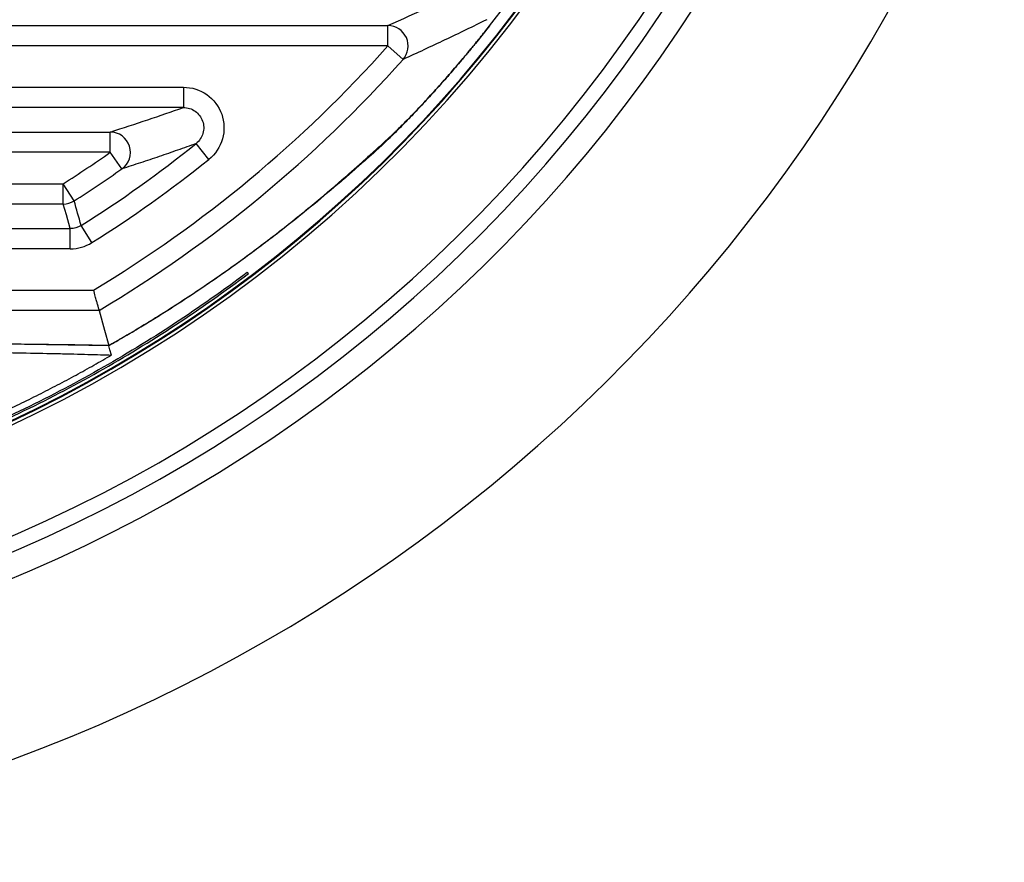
# Paper-space layout '_Superior' of a CAD drawing. Header units: millimetres. Extents: x -45.3 to 45.3, y -41 to 41.
# Tile 8 of 11: x 14.4 to 38.6, y -41 to -20.2. Entities that reach past the tile are written whole.
import ezdxf

# ---------------------------------------------------------------- set-up
doc = ezdxf.new("R2010")
doc.units = ezdxf.units.MM

psp = doc.layouts.new('_Superior')

# ---------------------------------------------------------------- linework, layer by layer
at = {"color": 7, "linetype": 'Continuous', "lineweight": 25}
for p, q in [((-23.447, -20.38), (23.447, -20.38)), ((23.447, -20.88), (23.447, -20.38)), ((25.949, -20.387), (25.606, -20.817)), ((23.447, -20.88), (-23.447, -20.88)), ((23.821, -21.213), (23.447, -20.88)), ((2.211, -21.898), (18.408, -21.898)), ((18.408, -21.898), (18.408, -22.397)), ((18.408, -22.397), (2.211, -22.397)), ((2.461, -23.002), (16.604, -23.002)), ((16.604, -23.502), (16.604, -23.002)), ((19.035, -23.677), (18.722, -23.287)), ((16.604, -23.502), (2.461, -23.502)), ((16.893, -23.91), (16.604, -23.502)), ((4.609, -24.277), (15.448, -24.277)), ((15.448, -24.777), (15.448, -24.277)), ((15.716, -24.699), (15.448, -24.277)), ((15.448, -24.777), (4.609, -24.777)), ((4.859, -25.381), (15.623, -25.381)), ((15.623, -25.881), (15.623, -25.381)), ((16.154, -25.728), (15.889, -25.305)), ((15.623, -25.881), (4.859, -25.881)), ((3.844, -26.897), (16.196, -26.897)), ((16.335, -27.397), (3.844, -27.397))]:
    psp.add_line(p, q, dxfattribs=at)
at = {"color": 7, "linetype": 'Continuous', "lineweight": 25, "flags": 128}
for points in [[(15.623, -25.381), (15.525, -25.043), (15.448, -24.777)], [(20.015, -26.485), (19.995, -26.473), (19.98, -26.463)], [(16.335, -27.397), (16.468, -27.882), (16.572, -28.263)], [(16.636, -28.499), (16.6, -28.37), (16.573, -28.267)]]:
    psp.add_lwpolyline(points, dxfattribs=at)
at = {"color": 7, "linetype": 'Continuous', "lineweight": 25}
for centre, radius, start, end in [((0, 0), 33.376, 271.8915, 91.8915), ((0, 0), 33, 321.8441, 38.1559), ((0, 0), 35.876, 191.4793, 352.3037), ((0, 0), 33.296, 272.7524, 351.34), ((0, 0), 33.278, 272.7907, 351.3586), ((0, 0), 36.242, 192.5896, 351.3503), ((0, 0), 36.842, 195.906, 347.7046), ((0, 0), 41, 203.3347, 340.4483), ((23.447, -20.88), 0.5, 318.3761, 89.9381), ((0, 0), 31.397, 301.0549, 318.3143), ((0, 0), 31.897, 300.8045, 318.3143), ((16.603, -23.502), 0.5, 305.3479, 89.8936), ((0, 0), 29.88, 302.1243, 308.7977), ((0, 0), 28.775, 302.469, 305.2414), ((0, 0), 30.379, 302.1243, 308.7977), ((0, 0), 29.275, 302.469, 305.2414), ((15.448, -24.277), 0.5, 270.0052, 302.4639), ((-195.443, -85.117), 219.633, 15.80289, 15.96722)]:
    psp.add_arc(centre, radius, start, end, dxfattribs=at)
for points in [[(23.447, -20.38), (24.157, -20.062), (24.835, -19.744), (25.488, -19.425)], [(16.604, -23.002), (17.238, -22.8), (17.836, -22.599), (18.408, -22.397)], [(15.889, -25.305), (15.809, -25.355), (15.716, -25.381), (15.623, -25.381)], [(15.623, -25.881), (15.811, -25.881), (15.995, -25.828), (16.154, -25.728)]]:
    psp.add_open_spline(points, degree=3, dxfattribs=at)
for points, knots in [([(25.882, -20.233), (25.711, -20.317), (25.373, -20.484), (24.857, -20.731), (24.342, -20.973), (23.993, -21.134), (23.821, -21.213)], [0, 0, 0, 0, 0.257614, 0.510152, 0.757614, 1, 1, 1, 1]), ([(23.528, -23.092), (23.54, -23.082), (23.563, -23.06), (23.605, -23.02), (23.653, -22.974), (23.723, -22.906), (23.823, -22.806), (23.999, -22.628), (24.251, -22.365), (24.577, -22.014), (24.921, -21.629), (25.226, -21.275), (25.494, -20.953), (25.722, -20.675), (25.873, -20.484), (25.949, -20.387)], [0, 0, 0, 0, 0.030685, 0.061657, 0.093059, 0.125029, 0.186722, 0.250571, 0.371454, 0.500621, 0.6224, 0.750472, 0.831906, 0.914981, 1, 1, 1, 1]), ([(25.606, -20.817), (25.55, -20.886), (25.437, -21.024), (25.323, -21.16), (25.265, -21.228)], [0, 0, 0, 0, 0.498457, 1, 1, 1, 1]), ([(25.265, -21.228), (25.214, -21.289), (25.112, -21.409), (24.96, -21.586), (24.81, -21.756), (24.608, -21.983), (24.358, -22.257), (24.063, -22.571), (23.787, -22.855), (23.577, -23.064), (23.431, -23.206), (23.333, -23.3), (23.249, -23.379), (23.207, -23.416), (23.187, -23.435)], [0, 0, 0, 0, 0.063836, 0.126488, 0.188074, 0.248721, 0.376418, 0.49822, 0.627033, 0.748678, 0.812061, 0.873732, 0.937553, 1, 1, 1, 1]), ([(18.408, -21.898), (18.616, -21.898), (18.818, -21.962), (19.154, -22.199), (19.284, -22.372), (19.42, -22.757), (19.427, -22.974), (19.315, -23.367), (19.196, -23.547), (19.035, -23.677)], [0, 0, 0, 0, 0.25, 0.25, 0.5, 0.5, 0.75, 0.75, 1, 1, 1, 1]), ([(18.408, -22.397), (18.512, -22.397), (18.614, -22.43), (18.782, -22.548), (18.847, -22.634), (18.915, -22.827), (18.918, -22.936), (18.862, -23.132), (18.802, -23.223), (18.722, -23.287)], [0, 0, 0, 0, 0.25, 0.25, 0.5, 0.5, 0.75, 0.75, 1, 1, 1, 1]), ([(16.572, -28.263), (16.69, -28.195), (16.927, -28.06), (17.273, -27.855), (17.612, -27.649), (17.943, -27.443), (18.266, -27.236), (18.582, -27.03), (19.149, -26.649), (19.926, -26.101), (20.858, -25.393), (21.689, -24.721), (22.277, -24.218), (22.671, -23.871), (22.917, -23.651), (23.142, -23.447), (23.348, -23.259), (23.468, -23.148), (23.528, -23.092)], [0, 0, 0, 0, 0.035933, 0.071793, 0.107591, 0.143336, 0.179037, 0.214706, 0.25035, 0.376088, 0.499677, 0.627024, 0.750766, 0.801973, 0.852444, 0.902233, 0.951398, 1, 1, 1, 1]), ([(18.722, -23.287), (18.57, -23.341), (18.271, -23.447), (17.814, -23.605), (17.357, -23.759), (17.046, -23.86), (16.893, -23.91)], [0, 0, 0, 0, 0.259314, 0.512419, 0.759314, 1, 1, 1, 1]), ([(23.187, -23.435), (23.152, -23.466), (23.083, -23.528), (22.969, -23.629), (22.848, -23.736), (22.72, -23.849), (22.583, -23.969), (22.439, -24.094), (22.286, -24.226), (21.973, -24.493), (21.451, -24.929), (20.662, -25.555), (19.775, -26.218), (18.965, -26.784), (18.27, -27.242), (17.728, -27.585), (17.165, -27.927), (16.77, -28.154), (16.573, -28.267)], [0, 0, 0, 0, 0.03031, 0.060812, 0.09152, 0.122449, 0.153613, 0.185025, 0.216699, 0.248648, 0.372286, 0.499386, 0.623188, 0.749197, 0.811641, 0.874221, 0.93699, 1, 1, 1, 1]), ([(12.347, -30.816), (13.709, -30.27), (15.041, -29.631), (17.609, -28.181), (18.844, -27.37), (20.015, -26.485)], [0, 0, 0, 0, 0.5, 0.5, 1, 1, 1, 1]), ([(19.98, -26.463), (18.817, -27.341), (17.59, -28.146), (15.041, -29.587), (13.719, -30.223), (12.367, -30.766)], [0, 0, 0, 0, 0.5, 0.5, 1, 1, 1, 1]), ([(16.335, -27.397), (16.334, -27.396), (16.334, -27.393), (16.33, -27.38), (16.324, -27.359), (16.316, -27.329), (16.305, -27.291), (16.291, -27.238), (16.269, -27.159), (16.236, -27.042), (16.21, -26.948), (16.196, -26.897)], [0, 0, 0, 0, 0.0789313, 0.1595251, 0.2418743, 0.3260664, 0.4121829, 0.5003002, 0.631505, 0.7980785, 1, 1, 1, 1]), ([(-16.636, -28.499), (-16.593, -28.498), (-16.506, -28.495), (-16.365, -28.49), (-16.217, -28.485), (-16.059, -28.481), (-15.892, -28.476), (-15.717, -28.472), (-15.533, -28.467), (-15.16, -28.459), (-14.551, -28.446), (-13.38, -28.426), (-11.733, -28.405), (-9.585, -28.383), (-7.285, -28.367), (-4.913, -28.356), (-2.471, -28.349), (-0.004, -28.346), (2.465, -28.349), (4.907, -28.355), (7.278, -28.367), (9.574, -28.383), (11.722, -28.404), (13.37, -28.426), (14.542, -28.446), (15.221, -28.46), (15.714, -28.472), (16.058, -28.481), (16.368, -28.49), (16.547, -28.496), (16.636, -28.499)], [0, 0, 0, 0, 0.007577, 0.01521, 0.022906, 0.03067, 0.03851, 0.04643, 0.054438, 0.062537, 0.093402, 0.125343, 0.186515, 0.250438, 0.312111, 0.375021, 0.437279, 0.499897, 0.562561, 0.624892, 0.687672, 0.749249, 0.813157, 0.874345, 0.906286, 0.937175, 0.953354, 0.969186, 0.984718, 1, 1, 1, 1]), ([(16.573, -28.267), (15.71, -28.253), (14.763, -28.239), (12.713, -28.214), (11.611, -28.203), (9.282, -28.183), (8.055, -28.175), (5.521, -28.162), (4.213, -28.157), (1.571, -28.151), (0.237, -28.15), (-2.404, -28.152), (-3.71, -28.155), (-6.243, -28.165), (-7.469, -28.171), (-9.805, -28.187), (-10.913, -28.196), (-11.95, -28.207)], [0, 0, 0, 0, 0.125, 0.125, 0.25, 0.25, 0.375, 0.375, 0.5, 0.5, 0.625, 0.625, 0.75, 0.75, 0.875, 0.875, 1, 1, 1, 1]), ([(16.572, -28.263), (15.486, -28.245), (14.288, -28.229), (11.713, -28.201), (10.336, -28.188), (7.475, -28.169), (5.99, -28.161), (2.995, -28.152), (1.484, -28.149), (0, -28.149)], [0, 0, 0, 0, 0.25, 0.25, 0.5, 0.5, 0.75, 0.75, 1, 1, 1, 1]), ([(12.352, -30.601), (12.527, -30.53), (12.872, -30.388), (13.382, -30.166), (13.881, -29.94), (14.368, -29.709), (14.844, -29.474), (15.308, -29.236), (15.761, -28.994), (16.203, -28.749), (16.492, -28.582), (16.636, -28.499)], [0, 0, 0, 0, 0.118258, 0.234728, 0.349411, 0.462307, 0.573418, 0.682742, 0.79028, 0.896033, 1, 1, 1, 1])]:
    psp.add_open_spline(points, degree=3, knots=knots, dxfattribs=at)

doc.saveas('drawing.dxf')
